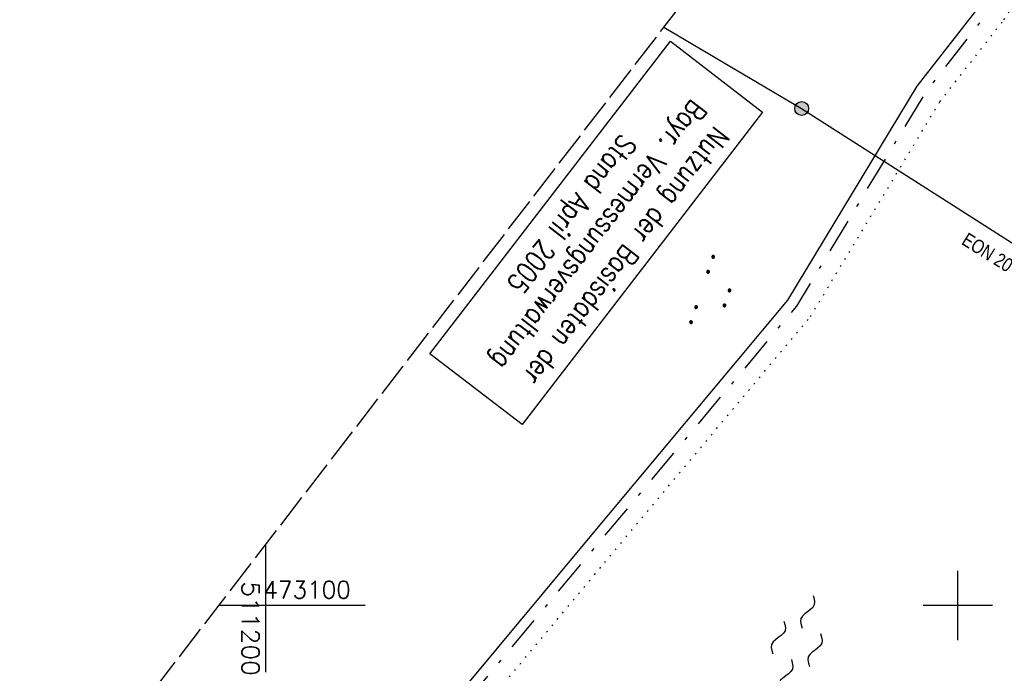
# Model space of a CAD drawing. Extents: x 510908 to 511586, y 472554 to 473315.
# Tile 22 of 34: x 511164 to 511307, y 473090 to 473185. Entities that reach past the tile are written whole.
import ezdxf
from ezdxf.enums import TextEntityAlignment as Align

# ---------------------------------------------------------------- set-up
doc = ezdxf.new("R2010")
doc.units = 0
doc.header["$LTSCALE"] = 10
doc.header["$MEASUREMENT"] = 0
for name, pattern in [('LT00', [0]), ('LT08', [0.42, 0.2, -0.1, 0.02, -0.1]), ('LT14', [0.6, 0.5, -0.1]), ('PUNKTX2_STR', [0.6, 0.1, -0.5])]:
    doc.linetypes.add(name, pattern=pattern)
doc.layers.get('0').update_dxf_attribs({"linetype": 'LT00'})
for name, color, linetype in [('--WASSER_GRENZE', 180, 'PUNKTX2_STR'), ('--WASSER_NUTZUNG', 180, 'Continuous'), ('DFK_KATASTER', 250, 'LT00'), ('DFK_NUTZUNG', 250, 'LT00'), ('DFK_STAND', 22, 'LT00'), ('GEMEINDEGRENZE', 3, 'LT08'), ('STROM_FREILTG', 80, 'STROMFREILEITUNG'), ('STROM_TEXT', 80, 'Continuous'), ('V93_RASTER', 250, 'LT00')]:
    doc.layers.add(name, color=color, linetype=linetype)
doc.layers.add('-BLATT_93-RAND', color=7, linetype='LT14', plot=False)
doc.styles.get("Standard").update_dxf_attribs({"font": 'romans.shx'})
doc.styles.add('Strom', font='txt.shx')
doc.styles.add('Versorgungsltg', font='ARIAL.TTF', dxfattribs={"width": 0.8, "height": 2})
doc.linetypes.add('STROMFREILEITUNG', pattern='A,12.7,-5.5,["xx",Strom,S=2.5,R=0,X=-2.6,Y=-0.85],-4.35', length=22.55)

# ---------------------------------------------------------------- blocks, each defined once
blk = doc.blocks.new('SYMB7250')
at = {"color": 0, "linetype": 'ByBlock'}
for points in [[(-0.25, 0.28), (-0.208333, 0.308889), (-0.166667, 0.331111), (-0.125, 0.34), (-0.083333, 0.331111), (-0.041667, 0.308889), (0, 0.28)], [(0, 0.28), (0.041667, 0.251111), (0.083333, 0.228889), (0.125, 0.22), (0.166667, 0.228889), (0.208333, 0.251111), (0.25, 0.28)], [(-0.74, 0), (-0.698333, 0.028889), (-0.656667, 0.051111), (-0.615, 0.06), (-0.573333, 0.051111), (-0.531667, 0.028889), (-0.49, 0)], [(-0.49, 0), (-0.448333, -0.028889), (-0.406667, -0.051111), (-0.365, -0.06), (-0.323333, -0.051111), (-0.281667, -0.028889), (-0.24, 0)], [(0.24, 0), (0.281667, 0.028889), (0.323333, 0.051111), (0.365, 0.06), (0.406667, 0.051111), (0.448333, 0.028889), (0.49, 0)], [(0.49, 0), (0.531667, -0.028889), (0.573333, -0.051111), (0.615, -0.06), (0.656667, -0.051111), (0.698333, -0.028889), (0.74, 0)], [(-0.25, -0.28), (-0.208333, -0.251111), (-0.166667, -0.228889), (-0.125, -0.22), (-0.083333, -0.228889), (-0.041667, -0.251111), (0, -0.28)], [(0, -0.28), (0.041667, -0.308889), (0.083333, -0.331111), (0.125, -0.34), (0.166667, -0.331111), (0.208333, -0.308889), (0.25, -0.28)]]:
    blk.add_lwpolyline(points, dxfattribs=at)
blk = doc.blocks.new('SYMB7111')
at = {"color": 0, "linetype": 'ByBlock'}
for p, q in [((-0.13, 0.202919), (-0.13, 0.177081)), ((-0.125, 0.172895), (-0.125, 0.207105)), ((-0.12, 0.209164), (-0.12, 0.170836)), ((-0.115, 0.170204), (-0.115, 0.209796)), ((-0.11, 0.209164), (-0.11, 0.170836)), ((-0.105, 0.172895), (-0.105, 0.207105)), ((-0.1, 0.202919), (-0.1, 0.177081)), ((-0.095, 0.189874), (-0.095, 0.190146)), ((0.1, 0.202919), (0.1, 0.177081)), ((0.105, 0.172895), (0.105, 0.207105)), ((0.11, 0.209164), (0.11, 0.170836)), ((0.115, 0.170204), (0.115, 0.209796)), ((0.12, 0.209164), (0.12, 0.170836)), ((0.125, 0.172895), (0.125, 0.207105)), ((0.13, 0.202919), (0.13, 0.177081)), ((0.135, 0.189874), (0.135, 0.190146)), ((-0.515, -0.177081), (-0.515, -0.202919)), ((-0.51, -0.207105), (-0.51, -0.172895)), ((-0.505, -0.170836), (-0.505, -0.209164)), ((-0.5, -0.209796), (-0.5, -0.170204)), ((-0.495, -0.170836), (-0.495, -0.209164)), ((-0.49, -0.207105), (-0.49, -0.172895)), ((-0.485, -0.177081), (-0.485, -0.202919)), ((-0.48, -0.190126), (-0.48, -0.189854)), ((-0.285, -0.177081), (-0.285, -0.202919)), ((-0.28, -0.207105), (-0.28, -0.172895)), ((-0.275, -0.170836), (-0.275, -0.209164)), ((-0.27, -0.209796), (-0.27, -0.170204)), ((-0.265, -0.170836), (-0.265, -0.209164)), ((-0.26, -0.207105), (-0.26, -0.172895)), ((-0.255, -0.177081), (-0.255, -0.202919)), ((-0.25, -0.190126), (-0.25, -0.189854)), ((0.255, -0.177081), (0.255, -0.202919)), ((0.26, -0.207105), (0.26, -0.172895)), ((0.265, -0.170836), (0.265, -0.209164)), ((0.27, -0.209796), (0.27, -0.170204)), ((0.275, -0.170836), (0.275, -0.209164)), ((0.28, -0.207105), (0.28, -0.172895)), ((0.285, -0.177081), (0.285, -0.202919)), ((0.29, -0.190126), (0.29, -0.189854)), ((0.485, -0.177081), (0.485, -0.202919)), ((0.49, -0.207105), (0.49, -0.172895)), ((0.495, -0.170836), (0.495, -0.209164)), ((0.5, -0.209796), (0.5, -0.170204)), ((0.505, -0.170836), (0.505, -0.209164)), ((0.51, -0.207105), (0.51, -0.172895)), ((0.515, -0.177081), (0.515, -0.202919)), ((0.52, -0.190126), (0.52, -0.189854))]:
    blk.add_line(p, q, dxfattribs=at)
for points in [[(-0.095, 0.19), (-0.096981, 0.198678), (-0.10253, 0.205637), (-0.11055, 0.209499), (-0.11945, 0.209499), (-0.12747, 0.205637), (-0.133019, 0.198678), (-0.135, 0.19), (-0.133019, 0.181322), (-0.12747, 0.174363), (-0.11945, 0.170501), (-0.11055, 0.170501), (-0.10253, 0.174363), (-0.096981, 0.181322), (-0.095, 0.19)], [(0.135, 0.19), (0.133019, 0.198678), (0.12747, 0.205637), (0.11945, 0.209499), (0.11055, 0.209499), (0.10253, 0.205637), (0.096981, 0.198678), (0.095, 0.19), (0.096981, 0.181322), (0.10253, 0.174363), (0.11055, 0.170501), (0.11945, 0.170501), (0.12747, 0.174363), (0.133019, 0.181322), (0.135, 0.19)], [(-0.48, -0.19), (-0.481981, -0.181322), (-0.48753, -0.174363), (-0.49555, -0.170501), (-0.50445, -0.170501), (-0.51247, -0.174363), (-0.518019, -0.181322), (-0.52, -0.19), (-0.518019, -0.198678), (-0.51247, -0.205637), (-0.50445, -0.209499), (-0.49555, -0.209499), (-0.48753, -0.205637), (-0.481981, -0.198678), (-0.48, -0.19)], [(-0.25, -0.19), (-0.251981, -0.181322), (-0.25753, -0.174363), (-0.26555, -0.170501), (-0.27445, -0.170501), (-0.28247, -0.174363), (-0.288019, -0.181322), (-0.29, -0.19), (-0.288019, -0.198678), (-0.28247, -0.205637), (-0.27445, -0.209499), (-0.26555, -0.209499), (-0.25753, -0.205637), (-0.251981, -0.198678), (-0.25, -0.19)], [(0.29, -0.19), (0.288019, -0.181322), (0.28247, -0.174363), (0.27445, -0.170501), (0.26555, -0.170501), (0.25753, -0.174363), (0.251981, -0.181322), (0.25, -0.19), (0.251981, -0.198678), (0.25753, -0.205637), (0.26555, -0.209499), (0.27445, -0.209499), (0.28247, -0.205637), (0.288019, -0.198678), (0.29, -0.19)], [(0.52, -0.19), (0.518019, -0.181322), (0.51247, -0.174363), (0.50445, -0.170501), (0.49555, -0.170501), (0.48753, -0.174363), (0.481981, -0.181322), (0.48, -0.19), (0.481981, -0.198678), (0.48753, -0.205637), (0.49555, -0.209499), (0.50445, -0.209499), (0.51247, -0.205637), (0.518019, -0.198678), (0.52, -0.19)]]:
    blk.add_lwpolyline(points, dxfattribs=at)

msp = doc.modelspace()

# ---------------------------------------------------------------- hatches: boundary and pattern name
at = {"layer": 'STROM_TEXT'}
h = msp.add_hatch(color=256, dxfattribs=at)
edge = h.paths.add_edge_path()
edge.add_arc((511277.43, 473171.85), 1, 0, 360)

# ---------------------------------------------------------------- linework, layer by layer
at = {"layer": '--WASSER_GRENZE', "ltscale": 0.2}
msp.add_lwpolyline([(511074.63, 472945.87), (511096.88, 472958.62), (511119.48, 472977.17), (511129.68, 472994.73), (511133.89, 472998.07), (511135.69, 472996.54), (511135.04, 472978.93), (511161.48, 473007.71), (511194.49, 473038.55), (511211.95, 473058.66), (511222.16, 473074.03), (511248.98, 473106.23), (511278.71, 473141.8), (511297.4, 473172.83), (511306.65, 473184.68), (511314.87, 473197.34), (511322.35, 473206.75), (511335.03, 473216.59), (511344.85, 473219.61), (511365.98, 473240.14), (511381.33, 473271.69), (511385.48, 473291.83), (511385.75, 473294.63)], dxfattribs=at)
at = {"layer": '-BLATT_93-RAND'}
msp.add_lwpolyline([(511358.83, 473315.34), (510907.64, 472728.79), (511135.12, 472553.81), (511586.31, 473140.35), (511358.83, 473315.34)], dxfattribs=at)
at = {"layer": 'DFK_KATASTER'}
for p, q in [((511294.1, 473175.1), (511303.39, 473187)), ((511275.44, 473144.13), (511294.1, 473175.1)), ((511245.91, 473108.79), (511275.44, 473144.13)), ((511218.95, 473076.42), (511245.91, 473108.79))]:
    msp.add_line(p, q, dxfattribs=at)
at = {"layer": 'DFK_STAND'}
msp.add_lwpolyline([(511271.79, 473171.33), (511237.04, 473126.15), (511223.71, 473136.4), (511258.47, 473181.58)], close=True, dxfattribs=at)
at = {"layer": 'GEMEINDEGRENZE', "ltscale": 2.5, "flags": 128}
msp.add_lwpolyline([(511383.41, 473296.43), (511383.01, 473292.21), (511378.94, 473272.5), (511363.92, 473241.63), (511343.54, 473221.82), (511333.86, 473218.85), (511320.58, 473208.55), (511312.84, 473198.8), (511304.61, 473186.13), (511295.34, 473174.25), (511276.67, 473143.26), (511247.06, 473107.83), (511220.15, 473075.52), (511209.96, 473060.18), (511192.69, 473040.29), (511159.71, 473009.47), (511137.79, 472985.62), (511138.23, 472997.66), (511133.95, 473001.3), (511127.75, 472996.4), (511117.54, 472978.81), (511095.45, 472960.68), (511078.59, 472951.02)], dxfattribs=at)
at = {"layer": 'STROM_FREILTG', "ltscale": 0.1}
msp.add_lwpolyline([(511257.5, 473183.61), (511277.43, 473171.85), (511405.82, 473089.82), (511479.27, 473047.55), (511503.45, 473032.63)], dxfattribs=at)
at = {"layer": 'STROM_TEXT'}
msp.add_circle((511277.43, 473171.85), 1, dxfattribs=at)
at = {"layer": 'V93_RASTER'}
for p, q in [((511200, 473108.86), (511200, 473090.36)), ((511300, 473095), (511300, 473105)), ((511214.38, 473100), (511193.18, 473100)), ((511305, 473100), (511295, 473100))]:
    msp.add_line(p, q, dxfattribs=at)

# ---------------------------------------------------------------- block references
at = {"layer": '--WASSER_NUTZUNG', "xscale": 9.999999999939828, "yscale": 10.00000000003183, "zscale": 10, "rotation": 251.2882999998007}
msp.add_blockref('SYMB7250', (511276.71, 473094.47), dxfattribs=at)
at = {"layer": 'DFK_NUTZUNG', "xscale": 10, "yscale": 10, "zscale": 10, "rotation": 251.28826}
msp.add_blockref('SYMB7111', (511264.85, 473145.08), dxfattribs=at)

# ---------------------------------------------------------------- texts
at = {"layer": 'DFK_STAND', "insert": (511253.35, 473149.56), "char_height": 3, "width": 55.058, "attachment_point": 2, "rotation": 232.4313, "style": 'Versorgungsltg'}
msp.add_mtext('{\\Fromans|c0;Nutzung der Basisdaten der Bayr. Vermessungsverwaltung\\PStand April 2005}', dxfattribs=at)
at = {"layer": 'STROM_TEXT', "style": 'Versorgungsltg', "width": 0.8}
msp.add_text('EON 20 KV Freileitung', height=2, rotation=327.9506, dxfattribs=at).set_placement((511309.96, 473146.32), align=Align.CENTER)
at = {"layer": 'V93_RASTER'}
for s, rotation, width, p in [(' 511200', 270.002, 1.063, (511196.58, 473105.33)), (' 473100', 0.002, 0.983, (511197.99, 473101.03))]:
    msp.add_text(s, height=2.5, rotation=rotation, dxfattribs=dict(at, width=width)).set_placement(p)

doc.saveas('drawing.dxf')
